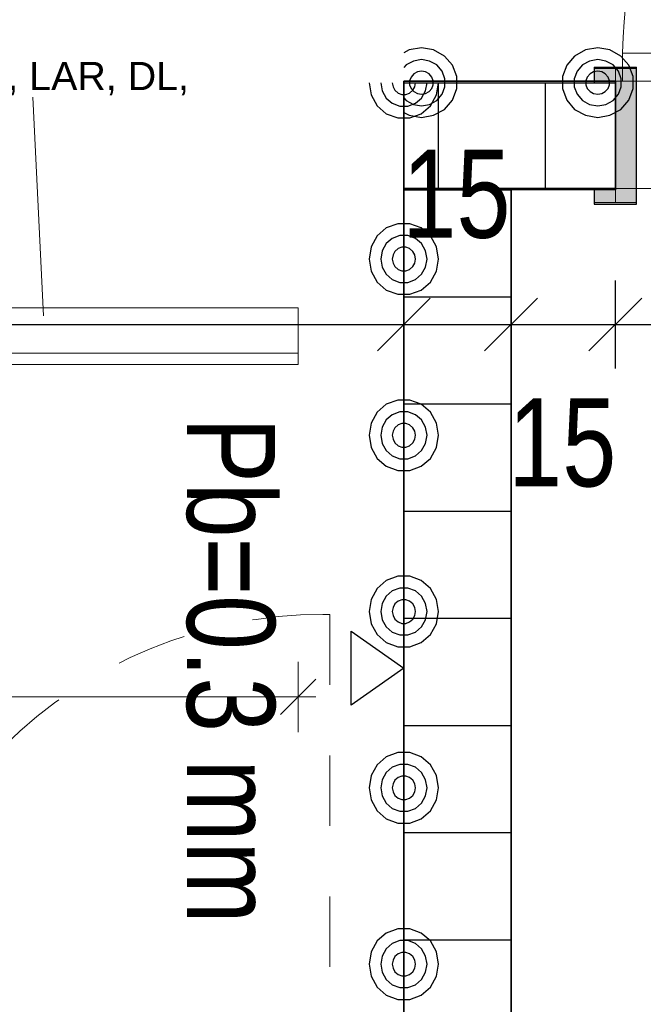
# Model space of a CAD drawing. Header units: metres. Extents: x 29.9 to 45.4, y 22.2 to 35.7.
# Tile 24 of 41: x 39.455 to 40.34, y 28.642 to 30.038. Entities that reach past the tile are written whole.
import ezdxf

# ---------------------------------------------------------------- set-up
doc = ezdxf.new("R2010")
doc.units = ezdxf.units.M
doc.linetypes.add('Verdeckt', pattern=[0.007144, 0.004763, -0.002381])
for name, color, linetype, lineweight, true_color in [('1233-X-Ref ARC-BTG_00_dwg', 7, 'Continuous', 5, 0x767676), ('M---BAUGD-DECKE---', 7, 'Continuous', 5, 0xf50000), ('Tür', 1, 'Continuous', 25, 0xff0000)]:
    doc.layers.add(name, color=color, linetype=linetype, lineweight=lineweight, true_color=true_color)
for name, color, linetype, lineweight in [('A-DOOR', 7, 'Continuous', 9), ('A-FLOR', 7, 'Continuous', 9), ('A-WALL', 7, 'Continuous', 9), ('HT---MT-Einrichtung', 7, 'Continuous', 9), ('M---TEXTD------', 7, 'Continuous', 5), ('M---verdeckt', 7, 'Verdeckt', 5), ('M---VERMD------', 7, 'Continuous', 5), ('M---VERMD-------50', 7, 'Continuous', 5), ('Wand Trockenbau', 7, 'Continuous', 25)]:
    doc.layers.add(name, color=color, linetype=linetype, lineweight=lineweight)
doc.styles.add('Arial', font='arial.ttf', dxfattribs={"width": 0.8, "height": 0.125})
doc.styles.add('Arial_1', font='arial.ttf', dxfattribs={"width": 0.79, "height": 0.125})
doc.styles.add('Arial_19', font='arial.ttf', dxfattribs={"height": 0.04})
doc.styles.add('Arial_B', font='arialbd.ttf', dxfattribs={"width": 0.8, "height": 0.092857})
doc.dimstyles.new('HT-BEM-DS_1', dxfattribs={"dimscale": 0.3048, "dimtxt": 0.091823, "dimasz": 0.164042, "dimexe": 0.164042, "dimexo": 0.0625, "dimgap": 0.016404, "dimtad": 1, "dimrnd": 0.001, "dimzin": 0, "dimdsep": 46, "dimtxsty": 'Arial_B', "dimblk1": 'OBLIQUE', "dimblk2": 'OBLIQUE', "dimsah": 1, "dimcen": 0.09, "dimdle": 0.082021, "dimazin": 0, "dimtfac": 1, "dimtdec": 4, "dimtix": 1, "dimtmove": 0, "dimatfit": 3, "dimfxl": 0.164042, "dimfxlon": 1, "dimtvp": 1, "dimtfill": 1, "dimtolj": 1, "dimtzin": 0, "dimarcsym": 2})

# ---------------------------------------------------------------- blocks, each defined once
blk = doc.blocks.new('DirectShape - GSKKBA-5M GG-- 000V21-260422-2514034-OKFFB EG - G0641-Rö-für Ausschreibung')
at = {"layer": 'A-DOOR'}
for p, q in [((0.0863, 0.2407), (0.085, 0.242)), ((0.085, 0.242), (0.085, 0.192)), ((0.085, 0.242), (0.0863, 0.2407)), ((0.21, 0.242), (0.085, 0.242)), ((0.09, 0.237), (0.0863, 0.2407)), ((0.0863, 0.2407), (0.0863, 0.192)), ((0.0863, 0.2407), (0.0863, 0.192)), ((0.0863, 0.2407), (0.09, 0.237)), ((0.21, 0.2407), (0.0863, 0.2407)), ((0.21, 0.2407), (0.0863, 0.2407)), ((0.21, 0.2407), (0.21, 0.242)), ((0.21, 0.242), (0.21, 0.2407)), ((0.21, 0.237), (0.21, 0.2407)), ((0.21, 0.2407), (0.21, 0.237)), ((0.095, 0.232), (0.09, 0.237)), ((0.09, 0.237), (0.09, 0.192)), ((0.09, 0.237), (0.09, 0.192)), ((0.09, 0.237), (0.095, 0.232)), ((0.21, 0.237), (0.09, 0.237)), ((0.21, 0.237), (0.09, 0.237)), ((0.095, 0.192), (0.095, 0.232)), ((0.095, 0.232), (0.095, 0.192)), ((0.095, 0.232), (0.1, 0.227)), ((0.1, 0.227), (0.095, 0.232)), ((0.095, 0.232), (0.21, 0.232)), ((0.21, 0.232), (0.095, 0.232)), ((0.1, 0.227), (0.1, 0.192)), ((0.1, 0.227), (0.1037, 0.2233)), ((0.1037, 0.2233), (0.1, 0.227)), ((0.1, 0.227), (0.1, 0.192)), ((0.21, 0.227), (0.1, 0.227)), ((0.21, 0.227), (0.1, 0.227)), ((0.21, 0.237), (0.21, 0.232)), ((0.21, 0.232), (0.21, 0.237)), ((0.21, 0.232), (0.21, 0.227)), ((0.21, 0.227), (0.21, 0.232)), ((0.21, 0.227), (0.21, 0.2233)), ((0.21, 0.2233), (0.21, 0.227)), ((0.1037, 0.2233), (0.1037, 0.192)), ((0.1037, 0.2233), (0.105, 0.222)), ((0.105, 0.222), (0.1037, 0.2233)), ((0.1037, 0.2233), (0.1037, 0.192)), ((0.21, 0.2233), (0.1037, 0.2233)), ((0.21, 0.2233), (0.1037, 0.2233)), ((0.105, 0.222), (0.105, 0.192)), ((0.21, 0.222), (0.105, 0.222)), ((0.21, 0.2233), (0.21, 0.222)), ((0.21, 0.222), (0.21, 0.2233)), ((0.0712, 0.2045), (0.0675, 0.2045)), ((0.0675, 0.2045), (0.0712, 0.2045)), ((0.0675, 0.192), (0.0675, 0.2045)), ((0.0712, 0.2045), (0.0675, 0.2045)), ((0.0675, 0.2045), (0.0712, 0.2045)), ((0.0675, 0.192), (0.0675, 0.2045)), ((0.0712, 0.2045), (0.0812, 0.2045)), ((0.0812, 0.2045), (0.0712, 0.2045)), ((0.0712, 0.2045), (0.0712, 0.192)), ((0.0712, 0.192), (0.0712, 0.2045)), ((0.0712, 0.2045), (0.0812, 0.2045)), ((0.0812, 0.2045), (0.0712, 0.2045)), ((0.0712, 0.2045), (0.0712, 0.192)), ((0.0712, 0.192), (0.0712, 0.2045)), ((0.0812, 0.192), (0.0812, 0.2045)), ((0.0812, 0.2045), (0.095, 0.2045)), ((0.095, 0.2045), (0.0812, 0.2045)), ((0.0812, 0.192), (0.0812, 0.2045)), ((0.0812, 0.192), (0.0812, 0.2045)), ((0.0812, 0.2045), (0.095, 0.2045)), ((0.095, 0.2045), (0.0812, 0.2045)), ((0.0812, 0.192), (0.0812, 0.2045)), ((0.095, 0.2045), (0.1087, 0.2045)), ((0.1087, 0.2045), (0.095, 0.2045)), ((0.095, 0.192), (0.095, 0.2045)), ((0.095, 0.192), (0.095, 0.2045)), ((0.095, 0.2045), (0.1087, 0.2045)), ((0.1087, 0.2045), (0.095, 0.2045)), ((0.095, 0.192), (0.095, 0.2045)), ((0.095, 0.192), (0.095, 0.2045)), ((0.1087, 0.2045), (0.1188, 0.2045)), ((0.1188, 0.2045), (0.1087, 0.2045)), ((0.1087, 0.192), (0.1087, 0.2045)), ((0.1087, 0.192), (0.1087, 0.2045)), ((0.1087, 0.2045), (0.1188, 0.2045)), ((0.1188, 0.2045), (0.1087, 0.2045)), ((0.1087, 0.192), (0.1087, 0.2045)), ((0.1087, 0.192), (0.1087, 0.2045)), ((0.1188, 0.2045), (0.1225, 0.2045)), ((0.1225, 0.2045), (0.1188, 0.2045)), ((0.1188, 0.192), (0.1188, 0.2045)), ((0.1188, 0.192), (0.1188, 0.2045)), ((0.1188, 0.2045), (0.1225, 0.2045)), ((0.1225, 0.2045), (0.1188, 0.2045)), ((0.1188, 0.192), (0.1188, 0.2045)), ((0.1188, 0.192), (0.1188, 0.2045)), ((0.1225, 0.192), (0.1225, 0.2045)), ((0.1225, 0.192), (0.1225, 0.2045)), ((0.875, 0.192), (0.01, 0.192)), ((0.01, 0.192), (0.01, 0.152)), ((0.01, 0.152), (0.01, 0.192)), ((0.875, 0.192), (0.01, 0.192)), ((0.0675, 0.192), (0.0712, 0.192)), ((0.0712, 0.192), (0.0675, 0.192)), ((0.0675, 0.192), (0.0712, 0.192)), ((0.0712, 0.192), (0.0675, 0.192)), ((0.0712, 0.192), (0.0812, 0.192)), ((0.0812, 0.192), (0.0712, 0.192)), ((0.0712, 0.192), (0.0812, 0.192)), ((0.0812, 0.192), (0.0712, 0.192)), ((0.0812, 0.192), (0.095, 0.192)), ((0.095, 0.192), (0.0812, 0.192)), ((0.0812, 0.192), (0.095, 0.192)), ((0.095, 0.192), (0.0812, 0.192)), ((0.0863, 0.192), (0.085, 0.192)), ((0.085, 0.192), (0.0863, 0.192)), ((0.09, 0.192), (0.0863, 0.192)), ((0.0863, 0.192), (0.09, 0.192)), ((0.095, 0.192), (0.09, 0.192)), ((0.09, 0.192), (0.095, 0.192)), ((0.1, 0.192), (0.095, 0.192)), ((0.095, 0.192), (0.1, 0.192)), ((0.095, 0.192), (0.1087, 0.192)), ((0.1087, 0.192), (0.095, 0.192)), ((0.095, 0.192), (0.1087, 0.192)), ((0.1087, 0.192), (0.095, 0.192)), ((0.1, 0.192), (0.1037, 0.192)), ((0.1037, 0.192), (0.1, 0.192)), ((0.1037, 0.192), (0.105, 0.192)), ((0.105, 0.192), (0.1037, 0.192)), ((0.1087, 0.192), (0.1188, 0.192)), ((0.1188, 0.192), (0.1087, 0.192)), ((0.1087, 0.192), (0.1188, 0.192)), ((0.1188, 0.192), (0.1087, 0.192)), ((0.1188, 0.192), (0.1225, 0.192)), ((0.1225, 0.192), (0.1188, 0.192)), ((0.1188, 0.192), (0.1225, 0.192)), ((0.1225, 0.192), (0.1188, 0.192)), ((0.875, 0.152), (0.875, 0.192)), ((0.875, 0.152), (0.875, 0.192)), ((0, 0.172), (-0.03, 0.172)), ((-0.03, 0.172), (-0.03, 0.152)), ((-0.03, 0.152), (-0.03, 0.172)), ((0, 0.172), (-0.03, 0.172)), ((0, 0.152), (0, 0.172)), ((0, 0.152), (0, 0.172)), ((0.03, 0.172), (0, 0.172)), ((0, 0.172), (0, -0.02)), ((0, -0.02), (0, 0.172)), ((0.03, 0.172), (0, 0.172)), ((0.03, -0.02), (0.03, 0.172)), ((0.03, -0.02), (0.03, 0.172)), ((0.885, 0.172), (0.855, 0.172)), ((0.855, 0.172), (0.855, -0.02)), ((0.855, -0.02), (0.855, 0.172)), ((0.885, 0.172), (0.855, 0.172)), ((0.885, -0.02), (0.885, 0.172)), ((0.885, -0.02), (0.885, 0.172)), ((0.915, 0.172), (0.885, 0.172)), ((0.885, 0.172), (0.885, 0.152)), ((0.885, 0.172), (0.885, 0.152)), ((0.915, 0.172), (0.885, 0.172)), ((0.915, 0.152), (0.915, 0.172)), ((0.915, 0.172), (0.915, 0.152)), ((-0.03, 0.152), (0, 0.152)), ((-0.03, 0.152), (0, 0.152)), ((0.01, 0.152), (0.875, 0.152)), ((0.01, 0.152), (0.875, 0.152)), ((0.0712, 0.152), (0.0675, 0.152)), ((0.0675, 0.152), (0.0712, 0.152)), ((0.0675, 0.1395), (0.0675, 0.152)), ((0.0712, 0.152), (0.0675, 0.152)), ((0.0675, 0.152), (0.0712, 0.152)), ((0.0675, 0.1395), (0.0675, 0.152)), ((0.0812, 0.152), (0.0712, 0.152)), ((0.0712, 0.152), (0.0812, 0.152)), ((0.0712, 0.152), (0.0712, 0.1395)), ((0.0712, 0.1395), (0.0712, 0.152)), ((0.0812, 0.152), (0.0712, 0.152)), ((0.0712, 0.152), (0.0812, 0.152)), ((0.0712, 0.152), (0.0712, 0.1395)), ((0.0712, 0.1395), (0.0712, 0.152)), ((0.0812, 0.1395), (0.0812, 0.152)), ((0.0812, 0.1395), (0.0812, 0.152)), ((0.0812, 0.152), (0.095, 0.152)), ((0.095, 0.152), (0.0812, 0.152)), ((0.0812, 0.1395), (0.0812, 0.152)), ((0.0812, 0.152), (0.095, 0.152)), ((0.095, 0.152), (0.0812, 0.152)), ((0.0812, 0.1395), (0.0812, 0.152)), ((0.0863, 0.152), (0.085, 0.152)), ((0.085, 0.152), (0.0863, 0.152)), ((0.085, 0.152), (0.085, 0.102)), ((0.09, 0.152), (0.0863, 0.152)), ((0.0863, 0.152), (0.09, 0.152)), ((0.0863, 0.152), (0.0863, 0.1033)), ((0.0863, 0.152), (0.0863, 0.1033)), ((0.09, 0.152), (0.095, 0.152)), ((0.095, 0.152), (0.09, 0.152)), ((0.09, 0.152), (0.09, 0.107)), ((0.09, 0.152), (0.09, 0.107)), ((0.095, 0.152), (0.1, 0.152)), ((0.1, 0.152), (0.095, 0.152)), ((0.095, 0.112), (0.095, 0.152)), ((0.095, 0.152), (0.095, 0.112)), ((0.095, 0.152), (0.1087, 0.152)), ((0.1087, 0.152), (0.095, 0.152)), ((0.095, 0.1395), (0.095, 0.152)), ((0.095, 0.1395), (0.095, 0.152)), ((0.095, 0.152), (0.1087, 0.152)), ((0.1087, 0.152), (0.095, 0.152)), ((0.095, 0.1395), (0.095, 0.152)), ((0.095, 0.1395), (0.095, 0.152)), ((0.1, 0.152), (0.1037, 0.152)), ((0.1037, 0.152), (0.1, 0.152)), ((0.1, 0.152), (0.1, 0.117)), ((0.1, 0.152), (0.1, 0.117)), ((0.1037, 0.152), (0.105, 0.152)), ((0.105, 0.152), (0.1037, 0.152)), ((0.1037, 0.152), (0.1037, 0.1207)), ((0.1037, 0.152), (0.1037, 0.1207)), ((0.105, 0.152), (0.105, 0.122)), ((0.1087, 0.1395), (0.1087, 0.152)), ((0.1087, 0.1395), (0.1087, 0.152)), ((0.1087, 0.1395), (0.1087, 0.152)), ((0.1087, 0.1395), (0.1087, 0.152)), ((0.1087, 0.152), (0.1188, 0.152)), ((0.1188, 0.152), (0.1087, 0.152)), ((0.1087, 0.152), (0.1188, 0.152)), ((0.1188, 0.152), (0.1087, 0.152)), ((0.1188, 0.152), (0.1225, 0.152)), ((0.1225, 0.152), (0.1188, 0.152)), ((0.1188, 0.1395), (0.1188, 0.152)), ((0.1188, 0.1395), (0.1188, 0.152)), ((0.1188, 0.152), (0.1225, 0.152)), ((0.1225, 0.152), (0.1188, 0.152)), ((0.1188, 0.1395), (0.1188, 0.152)), ((0.1188, 0.1395), (0.1188, 0.152)), ((0.1225, 0.1395), (0.1225, 0.152)), ((0.1225, 0.1395), (0.1225, 0.152)), ((0.885, 0.152), (0.915, 0.152)), ((0.885, 0.152), (0.915, 0.152)), ((0.0712, 0.1395), (0.0675, 0.1395)), ((0.0675, 0.1395), (0.0712, 0.1395)), ((0.0712, 0.1395), (0.0675, 0.1395)), ((0.0675, 0.1395), (0.0712, 0.1395)), ((0.0712, 0.1395), (0.0812, 0.1395)), ((0.0812, 0.1395), (0.0712, 0.1395)), ((0.0712, 0.1395), (0.0812, 0.1395)), ((0.0812, 0.1395), (0.0712, 0.1395)), ((0.0812, 0.1395), (0.095, 0.1395)), ((0.095, 0.1395), (0.0812, 0.1395)), ((0.0812, 0.1395), (0.095, 0.1395)), ((0.095, 0.1395), (0.0812, 0.1395)), ((0.095, 0.1395), (0.1087, 0.1395)), ((0.1087, 0.1395), (0.095, 0.1395)), ((0.095, 0.1395), (0.1087, 0.1395)), ((0.1087, 0.1395), (0.095, 0.1395)), ((0.1087, 0.1395), (0.1188, 0.1395)), ((0.1188, 0.1395), (0.1087, 0.1395)), ((0.1087, 0.1395), (0.1188, 0.1395)), ((0.1188, 0.1395), (0.1087, 0.1395)), ((0.1188, 0.1395), (0.1225, 0.1395)), ((0.1225, 0.1395), (0.1188, 0.1395)), ((0.1188, 0.1395), (0.1225, 0.1395)), ((0.1225, 0.1395), (0.1188, 0.1395)), ((0.09, 0.107), (0.095, 0.112)), ((0.095, 0.112), (0.09, 0.107)), ((0.1, 0.117), (0.095, 0.112)), ((0.095, 0.112), (0.1, 0.117)), ((0.21, 0.112), (0.095, 0.112)), ((0.095, 0.112), (0.21, 0.112)), ((0.1037, 0.1207), (0.1, 0.117)), ((0.1, 0.117), (0.1037, 0.1207)), ((0.1, 0.117), (0.21, 0.117)), ((0.1, 0.117), (0.21, 0.117)), ((0.105, 0.122), (0.1037, 0.1207)), ((0.1037, 0.1207), (0.105, 0.122)), ((0.1037, 0.1207), (0.21, 0.1207)), ((0.1037, 0.1207), (0.21, 0.1207)), ((0.105, 0.122), (0.21, 0.122)), ((0.21, 0.1207), (0.21, 0.122)), ((0.21, 0.122), (0.21, 0.1207)), ((0.21, 0.117), (0.21, 0.1207)), ((0.21, 0.1207), (0.21, 0.117)), ((0.21, 0.117), (0.21, 0.112)), ((0.21, 0.112), (0.21, 0.117)), ((0.21, 0.112), (0.21, 0.107)), ((0.21, 0.107), (0.21, 0.112)), ((0.085, 0.102), (0.0863, 0.1033)), ((0.0863, 0.1033), (0.085, 0.102)), ((0.085, 0.102), (0.21, 0.102)), ((0.0863, 0.1033), (0.09, 0.107)), ((0.09, 0.107), (0.0863, 0.1033)), ((0.0863, 0.1033), (0.21, 0.1033)), ((0.0863, 0.1033), (0.21, 0.1033)), ((0.09, 0.107), (0.21, 0.107)), ((0.09, 0.107), (0.21, 0.107)), ((0.21, 0.107), (0.21, 0.1033)), ((0.21, 0.1033), (0.21, 0.107)), ((0.21, 0.1033), (0.21, 0.102)), ((0.21, 0.102), (0.21, 0.1033)), ((0, 0), (-0.03, 0)), ((-0.03, 0), (-0.03, -0.02)), ((-0.03, -0.02), (-0.03, 0)), ((0, 0), (-0.03, 0)), ((0, -0.02), (0, 0)), ((0, -0.02), (0, 0)), ((0.915, 0), (0.885, 0)), ((0.885, 0), (0.885, -0.02)), ((0.885, 0), (0.885, -0.02)), ((0.915, 0), (0.885, 0)), ((0.915, -0.02), (0.915, 0)), ((0.915, 0), (0.915, -0.02)), ((-0.03, -0.02), (0, -0.02)), ((-0.03, -0.02), (0, -0.02)), ((0, -0.02), (0.03, -0.02)), ((0, -0.02), (0.03, -0.02)), ((0.855, -0.02), (0.885, -0.02)), ((0.855, -0.02), (0.885, -0.02)), ((0.885, -0.02), (0.915, -0.02)), ((0.885, -0.02), (0.915, -0.02))]:
    blk.add_line(p, q, dxfattribs=at)
blk = doc.blocks.new('DirectShape - G0641_1-2514035-OKFFB EG - G0641-Rö-für Ausschreibung')
blk.add_blockref('DirectShape - GSKKBA-5M GG-- 000V21-260422-2514034-OKFFB EG - G0641-Rö-für Ausschreibung', (0, 0))
blk = doc.blocks.new('Family - Trockenbauwand-2516230-OKFFB EG - G0641-Rö-für Ausschreibung')
at = {"layer": 'A-WALL', "lineweight": 35}
for p, q in [((1.725, 0.152), (1.725, 0)), ((2.025, 0.152), (1.725, 0.152)), ((2.025, 0), (2.025, 0.152)), ((1.725, 0), (2.025, 0))]:
    blk.add_line(p, q, dxfattribs=at)
blk = doc.blocks.new('Family - Innenausbau-2516266-OKFFB EG - G0641-Rö-für Ausschreibung')
at = {"layer": 'A-FLOR'}
for p, q in [((0.148, 1.876), (0.148, 1.724)), ((0.148, 1.724), (0.148, 1.876)), ((1.033, 1.876), (0.148, 1.876)), ((0.148, 1.876), (1.033, 1.876)), ((1.873, 1.724), (0, 1.724)), ((0, 1.724), (1.873, 1.724)), ((0, 1.724), (0, 0)), ((0, 0), (0, 1.724)), ((0.148, 1.724), (1.033, 1.724)), ((1.033, 1.724), (0.148, 1.724))]:
    blk.add_line(p, q, dxfattribs=at)
blk = doc.blocks.new('Family - Trockenbauwand-2516401-OKFFB EG - G0641-Rö-für Ausschreibung')
at = {"layer": 'A-WALL', "lineweight": 35}
for p, q in [((1.724, 0.152), (0, 0.152)), ((0, 0.152), (0, 0)), ((0, 0), (1.724, 0))]:
    blk.add_line(p, q, dxfattribs=at)
blk = doc.blocks.new('Family - Innenausbau-2522000-OKFFB EG - G0641-Rö-für Ausschreibung')
at = {"layer": 'A-FLOR'}
for p, q in [((4.525, 1.876), (6.55, 1.876)), ((6.55, 1.876), (4.525, 1.876)), ((4.525, 0), (4.525, 1.876)), ((4.525, 1.876), (4.525, 0))]:
    blk.add_line(p, q, dxfattribs=at)
blk = doc.blocks.new('GSKKBA-5M GG-- 000V21-260422_ifc-1-OKFFB EG - G0641-Rö-für Ausschreibung')
at = {"layer": 'A-DOOR', "lineweight": 9}
blk.add_blockref('DirectShape - G0641_1-2514035-OKFFB EG - G0641-Rö-für Ausschreibung', (40.3, 29.799), dxfattribs=at)
at = {"layer": 'A-FLOR', "lineweight": 9}
for name, p in [('Family - Innenausbau-2522000-OKFFB EG - G0641-Rö-für Ausschreibung', (35.475, 28.075)), ('Family - Innenausbau-2516266-OKFFB EG - G0641-Rö-für Ausschreibung', (40.152, 28.075))]:
    blk.add_blockref(name, p, dxfattribs=at)
at = {"layer": 'A-WALL', "lineweight": 9}
for name, p, rotation in [('Family - Trockenbauwand-2516230-OKFFB EG - G0641-Rö-für Ausschreibung', (42.025, 29.951), 180), ('Family - Trockenbauwand-2516401-OKFFB EG - G0641-Rö-für Ausschreibung', (40, 29.799), 270)]:
    blk.add_blockref(name, p, dxfattribs=dict(at, rotation=rotation))
blk = doc.blocks.new('HT_106405_Lagerschrankanlage - HT_106405-8562548-OKFFB EG - G0641-Rö-für Ausschreibung')
at = {"layer": 'M---verdeckt'}
for p, q in [((0.105, -1.12), (0.105, -0.46)), ((0.115, -1.12), (0.105, -1.12))]:
    blk.add_line(p, q, dxfattribs=at)
blk.add_arc((0.115, -0.48), 0.64, 270, 0, dxfattribs=at)
blk = doc.blocks.new('HT_110110_Röntgen-Aufnahmesystem - HT_110110-9228554-OKFFB EG - G0641-Rö-für Ausschreibung')
at = {"layer": 'M---BAUGD-DECKE---'}
for p, q in [((-1.6, -0.9), (2, -0.9)), ((-1.6, -0.9), (2, -0.9)), ((2, -0.98), (2, -0.9)), ((2, -0.9), (2, -0.964)), ((2, -0.964), (-1.6, -0.964)), ((-1.6, -0.964), (2, -0.964)), ((2, -0.964), (2, -0.98)), ((-1.6, -0.98), (2, -0.98)), ((-1.6, -0.98), (2, -0.98))]:
    blk.add_line(p, q, dxfattribs=at)
blk = doc.blocks.new('1233-X-Ref ARC-BTG_00_dwg-10239373-OKFFB EG - G0641-Rö-für Ausschreibung')
at = {"layer": 'Tür', "lineweight": 9}
blk.add_hatch(color=7, dxfattribs=at).paths.add_polyline_path([(64.1386, 35.0377), (64.1386, 35.2297), (64.0786, 35.2297), (64.0786, 35.2097), (64.1086, 35.2097), (64.1086, 35.0577), (64.0786, 35.0577), (64.0786, 35.0377)])
at = {"layer": '1233-X-Ref ARC-BTG_00_dwg', "color": 7, "lineweight": 25}
for p, q in [((63.7711, 34.8293), (63.8461, 34.9043)), ((63.9231, 34.8293), (63.9981, 34.9043)), ((64.0711, 34.8293), (64.1461, 34.9043))]:
    blk.add_line(p, q, dxfattribs=at)
at = {"layer": '1233-X-Ref ARC-BTG_00_dwg', "color": 7, "lineweight": 25, "flags": 128}
for points in [[(63.8086, 35.1677), (63.8163, 35.1635), (63.8336, 35.1604), (63.8508, 35.1635), (63.8663, 35.1719), (63.8776, 35.1852), (63.8836, 35.2013), (63.8836, 35.2185), (63.8776, 35.2346), (63.8663, 35.2475), (63.8508, 35.2563), (63.8336, 35.2591), (63.8163, 35.2563), (63.8086, 35.2519)], [(63.8086, 35.1883), (63.8118, 35.1845), (63.8221, 35.1789), (63.8336, 35.1768), (63.8451, 35.1789), (63.8553, 35.1845), (63.8628, 35.1933), (63.8668, 35.2041), (63.8668, 35.2153), (63.8628, 35.2262), (63.8553, 35.2349), (63.8451, 35.2405), (63.8336, 35.2426), (63.8221, 35.2405), (63.8118, 35.2349), (63.8086, 35.2311)], [(63.7592, 35.2097), (63.762, 35.1925), (63.7708, 35.177), (63.7837, 35.1657), (63.7998, 35.1597), (63.817, 35.1597), (63.8331, 35.1657), (63.8464, 35.177), (63.8548, 35.1925), (63.8579, 35.2097)], [(63.7757, 35.2097), (63.7778, 35.1982), (63.7834, 35.188), (63.7921, 35.1805), (63.803, 35.1764), (63.8142, 35.1764), (63.825, 35.1805), (63.8338, 35.188), (63.8394, 35.1982), (63.8415, 35.2097)], [(63.7921, 35.2097), (63.7932, 35.204), (63.796, 35.199), (63.8005, 35.1949), (63.8058, 35.193), (63.8114, 35.193), (63.8166, 35.1949), (63.8212, 35.199), (63.824, 35.204), (63.825, 35.2097)], [(63.8086, 34.8043), (63.8086, 34.8668), (63.8086, 34.9293)], [(63.9606, 34.8043), (63.9606, 34.8668), (63.9606, 34.9293)], [(64.1086, 34.8043), (64.1086, 34.8668), (64.1086, 34.9293)], [(54.3947, 34.8668), (54.4336, 34.8668), (54.5844, 34.8668), (54.7344, 34.8668), (59.2836, 34.8668), (59.4356, 34.8668), (63.8086, 34.8668), (63.9606, 34.8668), (64.1086, 34.8668), (64.9936, 34.8668), (65.8336, 34.8668), (65.9836, 34.8668), (68.2836, 34.8668), (68.4336, 34.8668), (68.5929, 34.8668)]]:
    blk.add_lwpolyline(points, dxfattribs=at)
for points in [[(64.0836, 35.2591), (64.0663, 35.2563), (64.0508, 35.2475), (64.0396, 35.2346), (64.0336, 35.2185), (64.0336, 35.2013), (64.0396, 35.1852), (64.0508, 35.1719), (64.0663, 35.1635), (64.0836, 35.1604), (64.1008, 35.1635), (64.1163, 35.1719), (64.1276, 35.1852), (64.1336, 35.2013), (64.1336, 35.2185), (64.1276, 35.2346), (64.1163, 35.2475), (64.1008, 35.2563)], [(64.0836, 35.2426), (64.0721, 35.2405), (64.0618, 35.2349), (64.0543, 35.2262), (64.0503, 35.2153), (64.0503, 35.2041), (64.0543, 35.1933), (64.0618, 35.1845), (64.0721, 35.1789), (64.0836, 35.1768), (64.0951, 35.1789), (64.1053, 35.1845), (64.1128, 35.1933), (64.1168, 35.2041), (64.1168, 35.2153), (64.1128, 35.2262), (64.1053, 35.2349), (64.0951, 35.2405)], [(63.8336, 35.2262), (63.8278, 35.2251), (63.8228, 35.2223), (63.8188, 35.2177), (63.8168, 35.2125), (63.8168, 35.2069), (63.8188, 35.2017), (63.8228, 35.1971), (63.8278, 35.1943), (63.8336, 35.1933), (63.8393, 35.1943), (63.8443, 35.1971), (63.8483, 35.2017), (63.8503, 35.2069), (63.8503, 35.2125), (63.8483, 35.2177), (63.8443, 35.2223), (63.8393, 35.2251)], [(64.0836, 35.2262), (64.0778, 35.2251), (64.0728, 35.2223), (64.0688, 35.2177), (64.0668, 35.2125), (64.0668, 35.2069), (64.0688, 35.2017), (64.0728, 35.1971), (64.0778, 35.1943), (64.0836, 35.1933), (64.0893, 35.1943), (64.0943, 35.1971), (64.0983, 35.2017), (64.1003, 35.2069), (64.1003, 35.2125), (64.0983, 35.2177), (64.0943, 35.2223), (64.0893, 35.2251)], [(63.7592, 34.9597), (63.762, 34.9424), (63.7708, 34.927), (63.7837, 34.9157), (63.7998, 34.9097), (63.817, 34.9097), (63.8331, 34.9157), (63.8464, 34.927), (63.8548, 34.9424), (63.8579, 34.9597), (63.8548, 34.977), (63.8464, 34.9925), (63.8331, 35.0037), (63.817, 35.0097), (63.7998, 35.0097), (63.7837, 35.0037), (63.7708, 34.9925), (63.762, 34.977)], [(63.7757, 34.9597), (63.7778, 34.9482), (63.7834, 34.938), (63.7921, 34.9305), (63.803, 34.9265), (63.8142, 34.9265), (63.825, 34.9305), (63.8338, 34.938), (63.8394, 34.9482), (63.8415, 34.9597), (63.8394, 34.9712), (63.8338, 34.9815), (63.825, 34.989), (63.8142, 34.993), (63.803, 34.993), (63.7921, 34.989), (63.7834, 34.9815), (63.7778, 34.9712)], [(63.7921, 34.9597), (63.7932, 34.9539), (63.796, 34.949), (63.8005, 34.945), (63.8058, 34.943), (63.8114, 34.943), (63.8166, 34.945), (63.8212, 34.949), (63.824, 34.9539), (63.825, 34.9597), (63.824, 34.9655), (63.8212, 34.9705), (63.8166, 34.9745), (63.8114, 34.9764), (63.8058, 34.9764), (63.8005, 34.9745), (63.796, 34.9705), (63.7932, 34.9655)], [(63.7592, 34.7097), (63.762, 34.6925), (63.7708, 34.677), (63.7837, 34.6657), (63.7998, 34.6597), (63.817, 34.6597), (63.8331, 34.6657), (63.8464, 34.677), (63.8548, 34.6925), (63.8579, 34.7097), (63.8548, 34.727), (63.8464, 34.7424), (63.8331, 34.7537), (63.817, 34.7597), (63.7998, 34.7597), (63.7837, 34.7537), (63.7708, 34.7424), (63.762, 34.727)], [(63.7757, 34.7097), (63.7778, 34.6982), (63.7834, 34.688), (63.7921, 34.6805), (63.803, 34.6764), (63.8142, 34.6764), (63.825, 34.6805), (63.8338, 34.688), (63.8394, 34.6982), (63.8415, 34.7097), (63.8394, 34.7212), (63.8338, 34.7315), (63.825, 34.7389), (63.8142, 34.743), (63.803, 34.743), (63.7921, 34.7389), (63.7834, 34.7315), (63.7778, 34.7212)], [(63.7921, 34.7097), (63.7932, 34.704), (63.796, 34.699), (63.8005, 34.6949), (63.8058, 34.693), (63.8114, 34.693), (63.8166, 34.6949), (63.8212, 34.699), (63.824, 34.704), (63.825, 34.7097), (63.824, 34.7154), (63.8212, 34.7204), (63.8166, 34.7245), (63.8114, 34.7265), (63.8058, 34.7265), (63.8005, 34.7245), (63.796, 34.7204), (63.7932, 34.7154)], [(63.7592, 34.4597), (63.762, 34.4424), (63.7708, 34.427), (63.7837, 34.4157), (63.7998, 34.4097), (63.817, 34.4097), (63.8331, 34.4157), (63.8464, 34.427), (63.8548, 34.4424), (63.8579, 34.4597), (63.8548, 34.477), (63.8464, 34.4925), (63.8331, 34.5037), (63.817, 34.5097), (63.7998, 34.5097), (63.7837, 34.5037), (63.7708, 34.4925), (63.762, 34.477)], [(63.7757, 34.4597), (63.7778, 34.4482), (63.7834, 34.438), (63.7921, 34.4305), (63.803, 34.4265), (63.8142, 34.4265), (63.825, 34.4305), (63.8338, 34.438), (63.8394, 34.4482), (63.8415, 34.4597), (63.8394, 34.4712), (63.8338, 34.4815), (63.825, 34.489), (63.8142, 34.493), (63.803, 34.493), (63.7921, 34.489), (63.7834, 34.4815), (63.7778, 34.4712)], [(63.7921, 34.4597), (63.7932, 34.4539), (63.796, 34.449), (63.8005, 34.445), (63.8058, 34.443), (63.8114, 34.443), (63.8166, 34.445), (63.8212, 34.449), (63.824, 34.4539), (63.825, 34.4597), (63.824, 34.4655), (63.8212, 34.4705), (63.8166, 34.4745), (63.8114, 34.4764), (63.8058, 34.4764), (63.8005, 34.4745), (63.796, 34.4705), (63.7932, 34.4655)], [(63.8086, 34.3793), (63.7336, 34.3268), (63.7336, 34.4318)], [(63.7592, 34.2097), (63.762, 34.1925), (63.7708, 34.177), (63.7837, 34.1657), (63.7998, 34.1597), (63.817, 34.1597), (63.8331, 34.1657), (63.8464, 34.177), (63.8548, 34.1925), (63.8579, 34.2097), (63.8548, 34.227), (63.8464, 34.2424), (63.8331, 34.2537), (63.817, 34.2597), (63.7998, 34.2597), (63.7837, 34.2537), (63.7708, 34.2424), (63.762, 34.227)], [(63.7757, 34.2097), (63.7778, 34.1982), (63.7834, 34.188), (63.7921, 34.1805), (63.803, 34.1764), (63.8142, 34.1764), (63.825, 34.1805), (63.8338, 34.188), (63.8394, 34.1982), (63.8415, 34.2097), (63.8394, 34.2212), (63.8338, 34.2315), (63.825, 34.2389), (63.8142, 34.243), (63.803, 34.243), (63.7921, 34.2389), (63.7834, 34.2315), (63.7778, 34.2212)], [(63.7921, 34.2097), (63.7932, 34.204), (63.796, 34.199), (63.8005, 34.1949), (63.8058, 34.193), (63.8114, 34.193), (63.8166, 34.1949), (63.8212, 34.199), (63.824, 34.204), (63.825, 34.2097), (63.824, 34.2154), (63.8212, 34.2204), (63.8166, 34.2245), (63.8114, 34.2265), (63.8058, 34.2265), (63.8005, 34.2245), (63.796, 34.2204), (63.7932, 34.2154)], [(63.7592, 33.9597), (63.762, 33.9424), (63.7708, 33.927), (63.7837, 33.9157), (63.7998, 33.9097), (63.817, 33.9097), (63.8331, 33.9157), (63.8464, 33.927), (63.8548, 33.9424), (63.8579, 33.9597), (63.8548, 33.977), (63.8464, 33.9925), (63.8331, 34.0037), (63.817, 34.0097), (63.7998, 34.0097), (63.7837, 34.0037), (63.7708, 33.9925), (63.762, 33.977)], [(63.7757, 33.9597), (63.7778, 33.9482), (63.7834, 33.938), (63.7921, 33.9305), (63.803, 33.9265), (63.8142, 33.9265), (63.825, 33.9305), (63.8338, 33.938), (63.8394, 33.9482), (63.8415, 33.9597), (63.8394, 33.9712), (63.8338, 33.9815), (63.825, 33.989), (63.8142, 33.993), (63.803, 33.993), (63.7921, 33.989), (63.7834, 33.9815), (63.7778, 33.9712)], [(63.7921, 33.9597), (63.7932, 33.9539), (63.796, 33.949), (63.8005, 33.945), (63.8058, 33.943), (63.8114, 33.943), (63.8166, 33.945), (63.8212, 33.949), (63.824, 33.9539), (63.825, 33.9597), (63.824, 33.9655), (63.8212, 33.9705), (63.8166, 33.9745), (63.8114, 33.9764), (63.8058, 33.9764), (63.8005, 33.9745), (63.796, 33.9705), (63.7932, 33.9655)]]:
    blk.add_lwpolyline(points, close=True, dxfattribs=at)
at = {"layer": 'Tür', "color": 7, "flags": 128}
blk.add_lwpolyline([(64.1386, 35.1337), (64.1386, 35.2297), (64.0786, 35.2297), (64.0786, 35.2097), (64.1086, 35.2097), (64.1086, 35.0577), (64.0786, 35.0577), (64.0786, 35.0377), (64.1386, 35.0377)], close=True, dxfattribs=at)
at = {"layer": 'Tür', "color": 7, "lineweight": 9}
blk.add_arc((64.9836, 35.2297), 0.865, 90, 180, dxfattribs=at)
at = {"layer": 'Wand Trockenbau'}
for p, q in [((63.9606, 34.9057), (63.8086, 34.9057)), ((63.9606, 34.7537), (63.8086, 34.7537)), ((63.9606, 34.6017), (63.8086, 34.6017)), ((63.9606, 34.4497), (63.8086, 34.4497)), ((63.9606, 34.2977), (63.8086, 34.2977)), ((63.9606, 34.1457), (63.8086, 34.1457)), ((63.9606, 33.9937), (63.8086, 33.9937))]:
    blk.add_line(p, q, dxfattribs=at)
at = {"layer": 'Wand Trockenbau', "flags": 128}
for points in [[(63.8086, 35.0577), (63.9606, 35.0577), (63.9606, 33.3337), (63.8086, 33.3337), (63.8086, 35.0577), (63.8086, 35.2097), (64.1086, 35.2097), (64.1086, 35.0577), (63.9606, 35.0577)], [(63.8576, 35.0577), (63.8576, 35.0614), (63.8576, 35.2097)], [(64.0096, 35.0577), (64.0096, 35.0728), (64.0096, 35.2097)]]:
    blk.add_lwpolyline(points, dxfattribs=at)
at = {"layer": '1233-X-Ref ARC-BTG_00_dwg', "color": 7, "lineweight": 9, "char_height": 0.125, "width": 0.180584, "attachment_point": 1, "line_spacing_factor": 0.941778, "style": 'Arial_1'}
for insert in [(63.8065, 35.1148), (63.9565, 34.7622)]:
    blk.add_mtext('15', dxfattribs=dict(at, insert=insert))
at = {"layer": '1233-X-Ref ARC-BTG_00_dwg', "color": 7, "lineweight": 9, "insert": (63.6259, 34.7354), "char_height": 0.125, "width": 0.849359, "attachment_point": 1, "rotation": 270, "line_spacing_factor": 0.941778, "style": 'Arial'}
blk.add_mtext('Pb=0.3 mm', dxfattribs=at)
blk = doc.blocks.new('DIMBLOCK4-OKFFB EG - G0641-Rö-für Ausschreibung')
at = {"layer": 'M---VERMD-------50', "color": 1, "true_color": 0xf50000, "transparency": 16777216}
for p, q in [((36.25, 29.0779), (36.25, 29.1279)), ((39.85, 29.0779), (39.85, 29.1279)), ((36.25, 29.0779), (39.875, 29.0779)), ((36.25, 29.0779), (36.25, 29.0279)), ((39.85, 29.0779), (39.85, 29.0279))]:
    blk.add_line(p, q, dxfattribs=at)
at = {"layer": 'M---VERMD-------50', "color": 1, "lineweight": 9, "true_color": 0xf50000, "transparency": 16777216}
for p, q in [((36.25, 29.0779), (36.275, 29.1029)), ((39.85, 29.0779), (39.875, 29.1029)), ((36.25, 29.0779), (36.225, 29.0529)), ((39.85, 29.0779), (39.825, 29.0529))]:
    blk.add_line(p, q, dxfattribs=at)
at = {"layer": 'M---VERMD-------50', "color": 0, "transparency": 16777216, "insert": (37.9554, 29.2063), "char_height": 0.09286, "width": 0.226975, "attachment_point": 1, "line_spacing_factor": 0.941778, "style": 'Arial_B', "bg_fill": 3, "box_fill_scale": 1.25, "bg_fill_color": 256, "bg_fill_true_color": 13158600, "bg_fill_transparency": 0}
blk.add_mtext('3,60', dxfattribs=at)
blk = doc.blocks.new('_Oblique')
at = {"color": 0, "linetype": 'ByBlock', "lineweight": -2}
blk.add_line((-0.5, -0.5), (0.5, 0.5), dxfattribs=at)

msp = doc.modelspace()

# ---------------------------------------------------------------- linework, layer by layer
at = {"layer": 'M---TEXTD------'}
msp.add_line((39.4886, 29.6183), (39.4736, 29.9287), dxfattribs=at)

# ---------------------------------------------------------------- block references
at = {"lineweight": 5}
msp.add_blockref('GSKKBA-5M GG-- 000V21-260422_ifc-1-OKFFB EG - G0641-Rö-für Ausschreibung', (0, 0), dxfattribs=at)
at = {"layer": '1233-X-Ref ARC-BTG_00_dwg', "color": 7, "lineweight": 9}
msp.add_blockref('1233-X-Ref ARC-BTG_00_dwg-10239373-OKFFB EG - G0641-Rö-für Ausschreibung', (-23.8086, -5.2607), dxfattribs=at)
at = {"layer": 'HT---MT-Einrichtung'}
msp.add_blockref('HT_110110_Röntgen-Aufnahmesystem - HT_110110-9228554-OKFFB EG - G0641-Rö-für Ausschreibung', (37.85, 30.5296), dxfattribs=at)
at = {"layer": 'HT---MT-Einrichtung', "color": 1, "true_color": 0xf50000, "rotation": 180}
msp.add_blockref('HT_106405_Lagerschrankanlage - HT_106405-8562548-OKFFB EG - G0641-Rö-für Ausschreibung', (40, 28.075), dxfattribs=at)

# ---------------------------------------------------------------- texts
at = {"layer": 'M---TEXTD------', "insert": (39.0588, 29.9785), "char_height": 0.04, "width": 0.705485, "attachment_point": 1, "style": 'Arial_19'}
msp.add_mtext('-H: Gew., RMD, LAR, DL,', dxfattribs=at)

# ---------------------------------------------------------------- next in the draw order: dimensions: what is measured, and where the dimension line sits
at = {"layer": 'M---VERMD------', "color": 1, "true_color": 0xf50000}
dim = msp.add_linear_dim(base=(39.85, 29.0779), p1=(36.25, 29.1279), p2=(39.85, 29.1279), dimstyle='HT-BEM-DS_1', override={"dimpost": '<>', "dimfxl": 3.6}, dxfattribs=at)
dim.commit()
dim.dimension.update_dxf_attribs({"geometry": 'DIMBLOCK4-OKFFB EG - G0641-Rö-für Ausschreibung', "text_midpoint": (38.05, 29.1303)})

doc.saveas('drawing.dxf')
